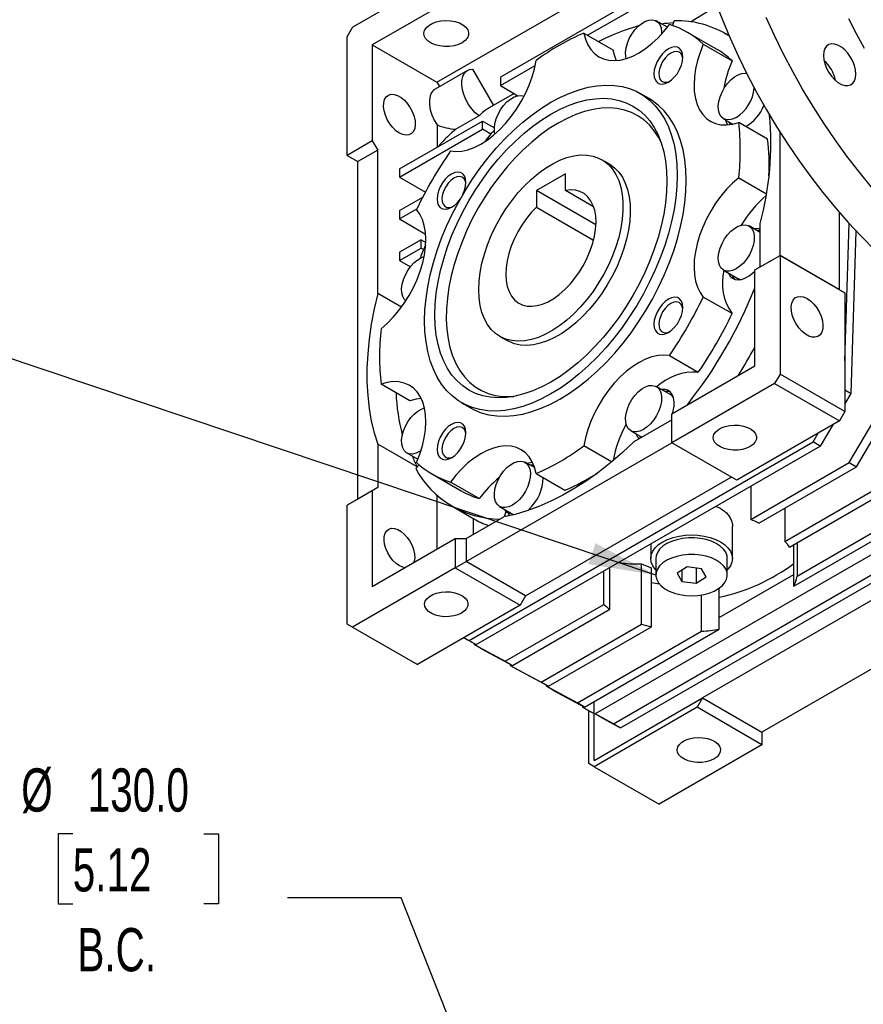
# Model space of a CAD drawing. Header units: millimetres. Extents: x 25 to 1092, y 25 to 838.
# Tile 4 of 8: x 838 to 1003, y 432 to 625. Entities that reach past the tile are written whole.
import ezdxf

# ---------------------------------------------------------------- set-up
doc = ezdxf.new("R2010")
doc.units = ezdxf.units.MM
doc.header["$LTSCALE"] = 4
doc.linetypes.add('SLD-Solid', pattern=[0])
doc.layers.add('DIMENSIONS', color=140, linetype='SLD-Solid', lineweight=25)
doc.layers.add('TEXT', color=140, linetype='SLD-Solid', lineweight=25)
doc.styles.add('SLDTEXTSTYLE0', font='TXT', dxfattribs={"width": 0.7})
doc.dimstyles.new('SLDDIMSTYLE0', dxfattribs={"dimtxt": 0.18, "dimasz": 13.208, "dimexe": 0, "dimexo": 0.0625, "dimgap": 0, "dimtad": 0, "dimtih": 1, "dimtoh": 1, "dimdec": 0, "dimrnd": 1e-09, "dimzin": 0, "dimdsep": 46, "dimtxsty": 'Standard', "dimsah": 1, "dimcen": 0.09, "dimadec": 0, "dimazin": 0, "dimtfac": 13.208, "dimtdec": 0, "dimtofl": 0, "dimtmove": 0, "dimatfit": 3, "dimfxl": 0, "dimfrac": 2, "dimtolj": 1, "dimtzin": 0, "dimarcsym": 0})
doc.dimstyles.new('SLDDIMSTYLE1', dxfattribs={"dimtxt": 8.632031, "dimasz": 13.208, "dimexe": 0, "dimexo": 0.0625, "dimgap": 2.158008, "dimtad": 0, "dimtih": 1, "dimtoh": 1, "dimrnd": 1e-09, "dimzin": 4, "dimdsep": 46, "dimtxsty": 'SLDTEXTSTYLE0', "dimsah": 1, "dimcen": 0, "dimadec": 0, "dimazin": 1, "dimtfac": 1, "dimtofl": 0, "dimtmove": 0, "dimatfit": 3, "dimfxl": 0, "dimfrac": 2, "dimtolj": 1, "dimtzin": 12, "dimarcsym": 0})

# ---------------------------------------------------------------- blocks, each defined once
blk = doc.blocks.new('_D_12')
at = {"layer": 'DIMENSIONS'}
for p, q in [((848.19, 465.2), (845.3, 465.2)), ((845.3, 465.2), (845.3, 451.48)), ((873.85, 465.2), (876.74, 465.2)), ((876.74, 465.2), (876.74, 451.48)), ((912.53, 452.66), (890.3, 452.66)), ((934.15, 398.01), (912.53, 452.66)), ((845.3, 451.48), (848.19, 451.48)), ((876.74, 451.48), (873.85, 451.48))]:
    blk.add_line(p, q, dxfattribs=at)
blk.add_solid([(934.15, 398.01), (931.18, 411.04), (927.4, 409.54)], dxfattribs=at)
at = {"layer": 'DIMENSIONS', "char_height": 8.467, "attachment_point": 1, "style": 'SLDTEXTSTYLE0'}
for s, insert in [('%%c', (838.09, 478.04)), ('130.0', (851.12, 478.04)), ('5.12', (848.19, 462.39)), ('B.C.', (849.1, 446.74))]:
    blk.add_mtext(s, dxfattribs=dict(at, insert=insert))

msp = doc.modelspace()

# ---------------------------------------------------------------- linework, layer by layer
for p, q in [((919.564, 612.528), (970.066, 641.683)), ((971.498, 636.314), (931.999, 613.511)), ((903.008, 623.312), (923.16, 634.945)), ((949.1, 621.75), (971.915, 634.921)), ((923.16, 629.23), (906.897, 619.841)), ((964.719, 623.304), (962.555, 624.553)), ((965.774, 623.634), (966.056, 624.584)), ((903.008, 623.312), (901.947, 621.475)), ((901.947, 598.203), (901.947, 621.475)), ((948.352, 622.182), (954.009, 618.917)), ((974.321, 619.047), (968.665, 622.313)), ((976.81, 621.652), (976.071, 622.078)), ((906.897, 619.841), (919.564, 612.528)), ((906.897, 619.841), (906.897, 601.061)), ((971.759, 620.016), (977.416, 616.751)), ((931.999, 611.878), (938.801, 615.805)), ((995.574, 616.665), (995.463, 616.601)), ((925.563, 614.864), (919.199, 611.19)), ((926.552, 615.121), (930.667, 607.995)), ((919.564, 612.528), (920.053, 611.682)), ((931.999, 613.511), (931.999, 611.878)), ((931.999, 611.878), (935.435, 609.895)), ((934.696, 610.321), (929.814, 607.503)), ((961.165, 609.322), (959.397, 610.343)), ((912.2, 595.549), (928.464, 604.938)), ((919.625, 604.167), (919.625, 599.836)), ((927.811, 605.937), (923.269, 603.315)), ((928.464, 603.305), (928.464, 604.938)), ((928.464, 604.938), (930.819, 603.578)), ((975.733, 605.395), (977.568, 604.336)), ((977.416, 604.424), (977.462, 604.315)), ((984.367, 601.386), (978.71, 604.651)), ((912.2, 593.916), (928.464, 603.305)), ((930.148, 602.333), (928.464, 603.305)), ((986.8, 578.598), (986.8, 602.764)), ((906.897, 601.061), (901.947, 598.203)), ((906.897, 601.061), (907.958, 599.223)), ((907.958, 599.223), (904.069, 596.978)), ((907.958, 571.121), (907.958, 599.223)), ((901.947, 598.203), (904.069, 596.978)), ((904.069, 530.839), (904.069, 596.978)), ((953.312, 596.535), (951.898, 597.352)), ((912.2, 595.549), (912.2, 593.916)), ((944.727, 594.565), (939.07, 591.299)), ((944.727, 591.334), (944.727, 594.565)), ((912.2, 593.916), (917.293, 590.976)), ((978.71, 593.83), (984.142, 590.694)), ((939.07, 591.299), (939.07, 588.068)), ((950.725, 584.572), (939.07, 591.299)), ((950.272, 588.133), (944.727, 591.334)), ((912.2, 587.384), (916.8, 590.039)), ((912.2, 585.751), (915.652, 587.743)), ((912.2, 587.384), (912.2, 585.751)), ((939.07, 588.068), (950.273, 581.601)), ((998.467, 571.863), (998.467, 586.987)), ((912.2, 585.751), (917.344, 582.782)), ((982.911, 576.353), (982.911, 584.859)), ((999.528, 557.938), (1000.329, 584.879)), ((982.911, 583.113), (980.733, 584.371)), ((982.911, 583.426), (982.415, 583.399)), ((1000.776, 551.513), (1001.722, 583.362)), ((916.443, 581.668), (912.2, 579.219)), ((916.443, 580.035), (916.443, 581.668)), ((916.443, 581.668), (917.38, 581.127)), ((912.2, 577.586), (916.443, 580.035)), ((912.2, 579.219), (912.2, 577.586)), ((916.443, 580.035), (916.978, 579.726)), ((912.2, 577.586), (914.349, 576.345)), ((981.85, 575.741), (986.8, 578.598)), ((982.911, 576.353), (986.8, 578.598)), ((986.8, 578.598), (986.8, 555.327)), ((986.8, 578.598), (999.528, 571.251)), ((998.467, 571.863), (986.8, 578.598)), ((986.8, 578.598), (986.8, 578.598)), ((975.733, 575.71), (978.562, 574.077)), ((981.85, 575.741), (982.911, 576.353)), ((981.85, 556.96), (981.85, 575.741)), ((998.467, 571.863), (999.528, 571.251)), ((912.607, 568.437), (907.958, 571.121)), ((977.416, 567.174), (971.759, 570.44)), ((999.528, 571.251), (999.528, 547.979)), ((931.9, 562.71), (933.314, 561.894)), ((965.133, 558.962), (970.79, 555.696)), ((965.587, 547.572), (981.85, 556.96)), ((986.8, 555.327), (985.739, 553.49)), ((999.528, 547.979), (986.8, 555.327)), ((914.28, 550.104), (908.623, 553.369)), ((965.384, 551.254), (962.555, 552.886)), ((985.739, 553.49), (965.587, 541.856)), ((985.739, 553.49), (998.467, 546.142)), ((999.528, 552.233), (1000.776, 551.513)), ((999.528, 549.402), (1000.776, 551.513)), ((924.4, 549.719), (926.168, 548.699)), ((1000.359, 537.968), (1006.432, 548.247)), ((958.221, 542.095), (965.587, 546.347)), ((965.587, 541.856), (965.587, 547.572)), ((999.528, 547.979), (998.467, 546.142)), ((1001.773, 537.151), (1007.847, 547.431)), ((998.467, 546.142), (978.315, 534.508)), ((997.154, 545.384), (994.702, 541.233)), ((957.556, 544.226), (959.734, 542.968)), ((959.238, 543.255), (959.463, 542.812)), ((993.288, 542.05), (994.276, 543.722)), ((915.676, 537.133), (907.958, 541.589)), ((907.958, 541.589), (907.958, 533.084)), ((925.282, 518.588), (965.587, 541.856)), ((925.866, 503.128), (993.288, 542.05)), ((927.28, 502.312), (994.702, 541.233)), ((953.785, 538.112), (948.352, 541.248)), ((978.315, 534.508), (965.587, 541.856)), ((994.702, 541.233), (993.288, 542.05)), ((913.671, 539.883), (915.835, 538.634)), ((915.395, 536.836), (916.075, 537.554)), ((938.682, 536.988), (936.849, 538.046)), ((938.648, 537.09), (938.531, 537.075)), ((981.052, 526.823), (1000.359, 537.968)), ((982.673, 526.126), (1001.773, 537.151)), ((1000.359, 537.968), (1001.773, 537.151)), ((918.669, 535.708), (924.325, 532.442)), ((936.949, 511.853), (977.254, 535.121)), ((938.981, 535.838), (944.638, 532.573)), ((907.958, 533.084), (904.069, 530.839)), ((907.958, 533.084), (906.897, 532.471)), ((927.857, 530.912), (922.2, 534.178)), ((981.052, 533.354), (981.052, 526.823)), ((987.772, 522.538), (1007.43, 533.886)), ((988.679, 521.428), (1008.844, 533.069)), ((906.897, 532.471), (901.947, 529.614)), ((904.069, 530.839), (901.947, 529.614)), ((906.897, 532.471), (906.897, 513.691)), ((919.625, 521.038), (919.625, 531.54)), ((1025.123, 531.732), (950.599, 488.71)), ((901.947, 506.342), (901.947, 529.614)), ((922.576, 529.411), (926.818, 526.962)), ((931.849, 529.386), (934.653, 527.767)), ((932.825, 528.823), (933.036, 528.402)), ((937.54, 528.624), (937.608, 528.854)), ((987.772, 529.069), (987.772, 522.538)), ((989.518, 513.749), (1015.915, 528.987)), ((990.144, 515.743), (1014.501, 529.804)), ((925.282, 523.079), (932.648, 527.332)), ((926.696, 523.896), (926.696, 527.032)), ((933.036, 528.402), (932.722, 527.345)), ((933.036, 528.402), (933.743, 527.993)), ((933.532, 528.414), (933.743, 527.993)), ((933.743, 527.993), (933.603, 527.522)), ((954.151, 486.8), (1021.572, 525.722)), ((977.476, 519.201), (977.476, 525.437)), ((906.897, 513.691), (923.16, 523.079)), ((923.16, 523.079), (923.16, 517.364)), ((923.16, 523.079), (925.282, 523.079)), ((925.282, 523.079), (925.282, 518.588)), ((955.565, 485.984), (1022.986, 524.905)), ((961.476, 522.053), (961.476, 519.201)), ((989.518, 513.749), (989.518, 521.913)), ((990.144, 522.274), (990.144, 515.743)), ((962.476, 519.201), (962.476, 515.935)), ((976.476, 515.935), (976.476, 519.201)), ((923.16, 517.364), (903.008, 505.73)), ((923.16, 517.364), (925.282, 518.588)), ((923.16, 517.364), (935.888, 510.016)), ((936.949, 511.853), (925.282, 518.588)), ((953.45, 509.255), (953.45, 517.419)), ((959.665, 506.312), (959.665, 518.142)), ((961.587, 505.788), (961.587, 517.355)), ((968.576, 517.519), (966.651, 516.277)), ((971.402, 517.177), (968.576, 517.519)), ((970.376, 517.301), (970.376, 514.352)), ((952.243, 510.191), (952.243, 516.722)), ((966.651, 516.277), (967.55, 514.694)), ((967.55, 516.857), (967.55, 514.694)), ((970.376, 514.352), (972.301, 515.593)), ((972.301, 515.593), (971.402, 517.177)), ((974.89, 507.632), (989.518, 516.077)), ((967.55, 514.694), (970.376, 514.352)), ((1011.902, 515.119), (971.597, 491.851)), ((974.89, 505.304), (974.89, 513.373)), ((936.949, 511.853), (935.888, 510.016)), ((971.436, 504.943), (971.436, 512.056)), ((935.888, 510.016), (915.736, 498.382)), ((932.937, 499.046), (952.243, 510.191)), ((934.352, 498.23), (953.45, 509.255)), ((1023.569, 508.383), (983.265, 485.116)), ((903.008, 505.73), (901.947, 506.342)), ((903.008, 505.73), (915.736, 498.382)), ((940.008, 494.964), (959.665, 506.312)), ((941.423, 494.148), (961.587, 505.788)), ((947.079, 490.882), (971.436, 504.943)), ((948.494, 490.066), (974.89, 505.304)), ((924.828, 503.631), (927.28, 502.312)), ((924.878, 503.66), (925.866, 503.128)), ((925.866, 503.128), (927.28, 502.312)), ((926.857, 502.54), (926.864, 502.313)), ((926.864, 502.313), (932.937, 499.046)), ((928.278, 501.497), (926.864, 502.313)), ((928.278, 501.497), (934.352, 498.23)), ((932.937, 499.046), (934.352, 498.23)), ((933.928, 498.458), (933.935, 498.231)), ((933.935, 498.231), (940.008, 494.964)), ((933.935, 498.231), (935.349, 497.415)), ((935.349, 497.415), (941.423, 494.148)), ((941.423, 494.148), (940.008, 494.964)), ((940.999, 494.376), (941.006, 494.149)), ((941.006, 494.149), (947.079, 490.882)), ((942.42, 493.333), (941.006, 494.149)), ((942.42, 493.333), (948.494, 490.066)), ((948.494, 490.066), (947.079, 490.882)), ((948.07, 490.294), (948.077, 490.067)), ((950.384, 479.605), (971.597, 491.851)), ((950.384, 479.605), (950.384, 491.157)), ((971.597, 491.851), (970.537, 490.014)), ((971.597, 491.851), (983.265, 485.116)), ((948.077, 490.067), (949.491, 489.251)), ((948.077, 490.067), (950.384, 488.826)), ((949.323, 478.993), (949.323, 489.347)), ((949.491, 489.251), (950.384, 488.77)), ((970.537, 490.014), (950.384, 478.38)), ((950.599, 488.71), (953.478, 487.106)), ((954.151, 486.8), (950.599, 488.71)), ((983.265, 482.666), (970.537, 490.014)), ((953.478, 487.106), (955.565, 485.984)), ((955.565, 485.984), (954.151, 486.8)), ((983.265, 485.116), (983.265, 482.666)), ((983.265, 482.666), (963.112, 471.032)), ((950.384, 478.38), (949.323, 478.993)), ((950.384, 478.38), (963.112, 471.032))]:
    msp.add_line(p, q)
at = {"flags": 128}
for points in [[(974.119, 628.379), (975.509, 624.77), (977.017, 621.176), (978.64, 617.605), (980.374, 614.067), (982.214, 610.568), (984.156, 607.119), (986.196, 603.727), (988.328, 600.402), (990.547, 597.15), (992.848, 593.98), (995.225, 590.9), (997.672, 587.918), (1000.184, 585.04), (1002.753, 582.273), (1005.374, 579.625)], [(972.977, 626.593), (969.799, 624.607), (969.334, 624.316)], [(924.504, 620.29), (923.762, 619.946), (922.91, 619.702), (921.987, 619.569), (921.036, 619.554), (920.101, 619.658), (919.227, 619.875), (918.454, 620.195), (917.819, 620.604), (917.351, 621.082), (917.072, 621.607), (916.994, 622.155), (917.123, 622.699), (917.451, 623.215), (917.963, 623.678), (918.636, 624.066), (919.438, 624.362), (920.331, 624.551), (921.274, 624.625), (922.222, 624.581), (923.131, 624.419), (923.96, 624.149), (924.668, 623.782), (925.223, 623.336), (925.599, 622.832), (925.778, 622.292), (925.752, 621.743), (925.523, 621.21), (925.1, 620.718), (924.504, 620.29)], [(948.352, 622.182), (948.675, 620.963), (949.134, 619.876), (949.725, 618.934), (950.439, 618.15), (951.268, 617.534), (952.2, 617.095), (953.222, 616.837), (954.322, 616.766), (955.485, 616.881), (956.695, 617.181), (957.937, 617.662), (959.194, 618.318), (960.45, 619.14), (961.688, 620.118), (962.891, 621.237), (964.045, 622.485), (965.133, 623.843)], [(956.648, 617.166), (956.561, 617.587), (956.525, 618.391), (956.633, 619.27), (956.881, 620.188), (957.26, 621.108), (957.753, 621.991), (958.34, 622.802), (958.997, 623.507), (959.698, 624.078), (960.413, 624.491), (961.114, 624.729), (961.771, 624.783), (962.358, 624.65), (962.851, 624.336), (963.23, 623.853), (963.478, 623.222), (963.587, 622.468), (963.582, 621.962)], [(1004.743, 592), (1002.296, 594.982), (999.919, 598.062), (997.619, 601.232), (995.399, 604.484), (993.267, 607.809), (991.228, 611.201), (989.285, 614.65), (987.445, 618.149), (985.711, 621.688), (984.088, 625.258)], [(1000.229, 625.025), (1001.707, 622.096), (1003.289, 619.213)], [(971.759, 620.016), (971.127, 618.395), (970.623, 616.772), (970.256, 615.17), (970.028, 613.609), (969.944, 612.11), (970.004, 610.694), (970.209, 609.377), (970.554, 608.179), (971.035, 607.114), (971.647, 606.197), (972.381, 605.44), (973.227, 604.853), (974.174, 604.443), (975.211, 604.216), (976.322, 604.176), (977.493, 604.321), (978.71, 604.651)], [(1001.676, 614.132), (1001.607, 614.936), (1001.401, 615.785), (1001.069, 616.643), (1000.623, 617.47), (1000.085, 618.233), (999.478, 618.896), (998.827, 619.431), (998.162, 619.815), (997.511, 620.031), (996.903, 620.07), (996.365, 619.929), (995.92, 619.615), (995.587, 619.142), (995.382, 618.53), (995.312, 617.806), (995.382, 617.002), (995.587, 616.152), (995.92, 615.295), (996.365, 614.467), (996.903, 613.705), (997.511, 613.042), (998.162, 612.507), (998.827, 612.123), (999.478, 611.907), (1000.085, 611.868), (1000.623, 612.009), (1001.069, 612.323), (1001.401, 612.796), (1001.607, 613.408), (1001.676, 614.132)], [(954.009, 618.917), (954.331, 617.698), (954.704, 616.784)], [(964.917, 619.083), (964.287, 618.637), (963.689, 618.051), (963.153, 617.352), (962.705, 616.576), (962.368, 615.762), (962.159, 614.951), (962.088, 614.184), (962.159, 613.498), (962.368, 612.928), (962.705, 612.503), (963.153, 612.245), (963.689, 612.165), (964.287, 612.269), (964.917, 612.55), (965.546, 612.996), (966.144, 613.582), (966.68, 614.281), (967.128, 615.057), (967.465, 615.87), (967.674, 616.682), (967.745, 617.449), (967.674, 618.135), (967.465, 618.705), (967.128, 619.129), (966.68, 619.388), (966.144, 619.468), (965.546, 619.364), (964.917, 619.083)], [(965.395, 618.254), (964.811, 617.831), (964.263, 617.265), (963.786, 616.59), (963.411, 615.849), (963.16, 615.089), (963.05, 614.357), (963.087, 613.699), (963.269, 613.157), (963.584, 612.765), (964.014, 612.547), (964.53, 612.518), (965.1, 612.678), (965.167, 612.708)], [(967.734, 617.154), (967.63, 617.669), (967.379, 618.14), (967.004, 618.447), (966.527, 618.572), (965.979, 618.506), (965.395, 618.254)], [(922.2, 599.059), (923.289, 598.957), (924.442, 599.041), (925.646, 599.311), (926.883, 599.763), (928.139, 600.391), (929.396, 601.186), (930.638, 602.139), (931.848, 603.236), (933.011, 604.464), (934.111, 605.805), (935.134, 607.243), (936.065, 608.758), (936.894, 610.33), (937.608, 611.939), (938.199, 613.563), (938.659, 615.181), (938.981, 616.772)], [(927.811, 605.937), (927.071, 606.562), (926.378, 607.321), (925.76, 608.187), (925.238, 609.125), (924.834, 610.101), (924.563, 611.076), (924.434, 612.015), (924.453, 612.88), (924.62, 613.64), (924.927, 614.264), (925.363, 614.73), (925.912, 615.019), (926.552, 615.121)], [(978.233, 605.643), (977.521, 605.316), (976.839, 605.169), (976.213, 605.209), (975.67, 605.434), (975.233, 605.834), (974.918, 606.394), (974.738, 607.09), (974.702, 607.894), (974.81, 608.773), (975.059, 609.691), (975.437, 610.611), (975.93, 611.494), (976.517, 612.305), (977.175, 613.01), (977.875, 613.581), (978.591, 613.994), (979.291, 614.232), (979.949, 614.286), (980.289, 614.234)], [(941.899, 608.61), (943.748, 609.598), (945.587, 610.42), (947.406, 611.072), (949.194, 611.551), (950.941, 611.854), (952.637, 611.979), (954.273, 611.925), (955.84, 611.692), (957.329, 611.283), (958.732, 610.698), (960.041, 609.943), (961.248, 609.02), (962.347, 607.935), (963.332, 606.693), (964.197, 605.303), (964.937, 603.771), (965.548, 602.107), (966.027, 600.319), (966.371, 598.418), (966.578, 596.414), (966.648, 594.318), (966.578, 592.142), (966.371, 589.899), (966.027, 587.6), (965.548, 585.26), (964.937, 582.889), (964.197, 580.503), (963.332, 578.114), (962.347, 575.736), (961.248, 573.382), (960.041, 571.065), (958.732, 568.799), (957.329, 566.595), (955.84, 564.466), (954.273, 562.424), (952.637, 560.481), (950.941, 558.647), (949.194, 556.933), (947.406, 555.348), (945.587, 553.901), (943.748, 552.6), (941.899, 551.452), (940.049, 550.464), (938.21, 549.642), (936.392, 548.989), (934.604, 548.51), (932.857, 548.208), (931.161, 548.083), (929.524, 548.137), (927.957, 548.37), (926.468, 548.779), (925.065, 549.363), (923.757, 550.119), (922.549, 551.042), (921.45, 552.127), (920.466, 553.368), (919.601, 554.759), (918.861, 556.29), (918.25, 557.955), (917.771, 559.743), (917.427, 561.644), (917.219, 563.648), (917.15, 565.744), (917.219, 567.919), (917.427, 570.163), (917.771, 572.461), (918.25, 574.802), (918.861, 577.172), (919.601, 579.559), (920.466, 581.947), (921.45, 584.325), (922.549, 586.679), (923.757, 588.996), (925.065, 591.263), (926.468, 593.467), (927.957, 595.596), (929.524, 597.637), (931.161, 599.581), (932.857, 601.415), (934.604, 603.129), (936.392, 604.714), (938.21, 606.161), (940.049, 607.462), (941.899, 608.61)], [(912.2, 602.572), (911.532, 603.042), (910.894, 603.658), (910.317, 604.391), (909.829, 605.207), (909.451, 606.068), (909.202, 606.934), (909.094, 607.763), (909.13, 608.518), (909.31, 609.163), (909.625, 609.667), (910.061, 610.008), (910.596, 610.169), (911.207, 610.143), (911.864, 609.93), (912.537, 609.542), (913.194, 608.996), (913.804, 608.317), (914.34, 607.538), (914.776, 606.694), (915.091, 605.826), (915.271, 604.973), (915.307, 604.176), (915.198, 603.473), (914.949, 602.895), (914.572, 602.47), (914.083, 602.217), (913.507, 602.15), (912.869, 602.27), (912.2, 602.572)], [(919.199, 611.19), (918.961, 611.026), (918.52, 610.526), (918.221, 609.856), (918.074, 609.046), (918.087, 608.128), (918.259, 607.14), (918.582, 606.123), (919.044, 605.118), (919.625, 604.167)], [(930.926, 602.384), (930.854, 602.747), (930.818, 603.551), (930.926, 604.43), (931.174, 605.348), (931.553, 606.268), (932.046, 607.151), (932.633, 607.962), (933.29, 608.667), (933.991, 609.238), (934.706, 609.651), (935.407, 609.889), (936.065, 609.943), (936.637, 609.816)], [(935.216, 610.021), (935.102, 609.888), (935.008, 609.774)], [(941.899, 606.287), (943.683, 607.236), (945.456, 608.017), (947.207, 608.625), (948.925, 609.058), (950.6, 609.311), (952.221, 609.384), (953.779, 609.276), (955.263, 608.987), (956.665, 608.521), (957.976, 607.878), (959.188, 607.064), (960.293, 606.083), (961.285, 604.941), (962.158, 603.646), (962.905, 602.205), (963.523, 600.628), (964.008, 598.923), (964.356, 597.102), (964.566, 595.176), (964.636, 593.157), (964.566, 591.056), (964.356, 588.888), (964.008, 586.665), (963.523, 584.401), (962.905, 582.11), (962.158, 579.806), (961.285, 577.504), (960.293, 575.217), (959.188, 572.96), (957.976, 570.747), (956.665, 568.59), (955.263, 566.505), (953.779, 564.502), (952.221, 562.596), (950.6, 560.797), (948.925, 559.116), (947.207, 557.565), (945.456, 556.152), (943.683, 554.886), (941.899, 553.775), (940.115, 552.826), (938.342, 552.045), (936.591, 551.436), (934.873, 551.004), (933.198, 550.751), (931.576, 550.678), (930.019, 550.786), (928.534, 551.074), (927.132, 551.541), (925.821, 552.184), (924.609, 552.998), (923.504, 553.979), (922.512, 555.121), (921.64, 556.416), (920.893, 557.857), (920.275, 559.434), (919.79, 561.138), (919.442, 562.959), (919.232, 564.886), (919.162, 566.905), (919.232, 569.006), (919.442, 571.174), (919.79, 573.397), (920.275, 575.661), (920.893, 577.952), (921.64, 580.256), (922.512, 582.558), (923.504, 584.845), (924.609, 587.102), (925.821, 589.315), (927.132, 591.471), (928.534, 593.557), (930.019, 595.559), (931.576, 597.466), (933.198, 599.265), (934.873, 600.946), (936.591, 602.497), (938.342, 603.91), (940.115, 605.176), (941.899, 606.287)], [(926.168, 548.699), (926.833, 548.343), (928.236, 547.759), (929.725, 547.349), (931.292, 547.117), (932.929, 547.063), (934.625, 547.187), (936.372, 547.49), (938.159, 547.969), (939.978, 548.621), (941.817, 549.444), (943.667, 550.431), (945.516, 551.579), (947.355, 552.88), (949.174, 554.327), (950.961, 555.912), (952.708, 557.627), (954.405, 559.461), (956.041, 561.404), (957.608, 563.446), (959.097, 565.574), (960.5, 567.778), (961.809, 570.045), (963.016, 572.362), (964.115, 574.716), (965.1, 577.094), (965.964, 579.483), (966.705, 581.869), (967.316, 584.239), (967.795, 586.58), (968.139, 588.878), (968.346, 591.122), (968.415, 593.298), (968.346, 595.393), (968.139, 597.397), (967.795, 599.299), (967.316, 601.087), (966.705, 602.751), (965.964, 604.283), (965.1, 605.673), (964.115, 606.914), (963.016, 607.999), (961.809, 608.922), (961.165, 609.322)], [(963.451, 600.838), (962.981, 601.745), (962.15, 603.034), (961.199, 604.173), (960.136, 605.154), (958.966, 605.971), (957.698, 606.619), (956.338, 607.093), (954.896, 607.391), (953.381, 607.511), (951.802, 607.453), (950.17, 607.215), (948.494, 606.801), (946.785, 606.212), (945.055, 605.453), (943.313, 604.527)], [(943.313, 604.527), (941.571, 603.442), (939.841, 602.203), (938.132, 600.819), (936.456, 599.299), (934.824, 597.651), (933.245, 595.887), (931.73, 594.018), (930.288, 592.055), (928.928, 590.011), (927.66, 587.898), (926.49, 585.731), (925.427, 583.522), (924.476, 581.286), (923.645, 579.037), (922.938, 576.789), (922.36, 574.557), (921.915, 572.354), (921.605, 570.194), (921.432, 568.092), (921.397, 566.059), (921.501, 564.11), (921.743, 562.257), (922.121, 560.51), (922.633, 558.882), (923.276, 557.382), (924.046, 556.021), (924.937, 554.806), (925.945, 553.745), (927.062, 552.846), (928.282, 552.113), (929.597, 551.551), (930.999, 551.165), (932.479, 550.955), (934.027, 550.925), (934.658, 550.962)], [(976.121, 605.172), (976.211, 604.913), (976.517, 604.187)], [(976.709, 604.832), (976.761, 604.708), (977.036, 604.243)], [(929.092, 600.978), (930.408, 602.657), (930.817, 603.162)], [(927.757, 571.867), (927.827, 573.533), (928.037, 575.265), (928.385, 577.043), (928.867, 578.851), (929.479, 580.671), (930.214, 582.485), (931.065, 584.274), (932.024, 586.021), (933.081, 587.709), (934.226, 589.32), (935.447, 590.839), (936.732, 592.25), (938.069, 593.54), (939.443, 594.696), (940.842, 595.706), (942.251, 596.56), (943.657, 597.25), (945.046, 597.769), (946.403, 598.111), (947.715, 598.274), (948.97, 598.256), (950.154, 598.056), (951.256, 597.677), (952.266, 597.123), (953.172, 596.399), (953.966, 595.513), (954.64, 594.472), (955.188, 593.288), (955.604, 591.972), (955.883, 590.538), (956.023, 588.999), (956.023, 587.371), (955.883, 585.67), (955.604, 583.913), (955.188, 582.117), (954.64, 580.301), (953.966, 578.482), (953.172, 576.678), (952.266, 574.908), (951.256, 573.188), (950.154, 571.537), (948.97, 569.97), (947.715, 568.503), (946.403, 567.151), (945.046, 565.926), (943.657, 564.842), (942.251, 563.909), (940.842, 563.136), (939.443, 562.53), (938.069, 562.099), (936.732, 561.846), (935.447, 561.774), (934.226, 561.883), (933.081, 562.173), (932.024, 562.64), (931.065, 563.28), (930.214, 564.086), (929.479, 565.051), (928.867, 566.164), (928.385, 567.416), (928.037, 568.793), (927.827, 570.281), (927.757, 571.867)], [(953.312, 596.535), (953.437, 596.462), (954.37, 595.78), (955.193, 594.933), (955.898, 593.93), (956.478, 592.781), (956.927, 591.496), (957.24, 590.09), (957.416, 588.576), (957.451, 586.969), (957.345, 585.285), (957.101, 583.54), (956.719, 581.752), (956.204, 579.939), (955.56, 578.119), (954.796, 576.31), (953.917, 574.53), (952.932, 572.796), (951.852, 571.126), (950.687, 569.537), (949.449, 568.043), (948.15, 566.661), (946.803, 565.403), (945.421, 564.283), (944.018, 563.311), (942.608, 562.497), (941.205, 561.849), (939.823, 561.374), (938.476, 561.076), (937.177, 560.959), (935.939, 561.023), (934.774, 561.267), (933.694, 561.69), (933.314, 561.894)], [(922.417, 594.548), (921.787, 594.103), (921.189, 593.516), (920.653, 592.817), (920.205, 592.042), (919.868, 591.228), (919.659, 590.417), (919.588, 589.649), (919.659, 588.963), (919.868, 588.393), (920.205, 587.969), (920.653, 587.71), (921.189, 587.631), (921.787, 587.734), (922.417, 588.016), (923.046, 588.461), (923.644, 589.047), (924.15, 589.701)], [(924.652, 590.571), (924.965, 591.336), (925.174, 592.147), (925.245, 592.915), (925.174, 593.6), (924.965, 594.17), (924.628, 594.595), (924.18, 594.853), (923.644, 594.933), (923.046, 594.829), (922.417, 594.548)], [(922.895, 593.719), (922.311, 593.297), (921.763, 592.73), (921.286, 592.055), (920.911, 591.314), (920.66, 590.554), (920.55, 589.822), (920.587, 589.164), (920.769, 588.623), (921.084, 588.23), (921.514, 588.013), (922.03, 587.983), (922.6, 588.143), (922.667, 588.173)], [(925.234, 592.619), (925.13, 593.134), (924.879, 593.605), (924.504, 593.913), (924.027, 594.037), (923.479, 593.971), (922.895, 593.719)], [(978.71, 593.83), (977.493, 592.755), (976.322, 591.548), (975.211, 590.224), (974.174, 588.801), (973.227, 587.297), (972.381, 585.733), (971.647, 584.129), (971.035, 582.506), (970.554, 580.885), (970.209, 579.288), (970.004, 577.736), (969.944, 576.249), (970.028, 574.848), (970.256, 573.55), (970.623, 572.372), (971.127, 571.331), (971.759, 570.44)], [(939.07, 588.068), (938.047, 586.994), (937.084, 585.811), (936.197, 584.538), (935.398, 583.194), (934.702, 581.801), (934.117, 580.38), (933.655, 578.953), (933.322, 577.544), (933.122, 576.173), (933.06, 574.863), (933.136, 573.633), (933.35, 572.504), (933.697, 571.492), (934.172, 570.614), (934.768, 569.883), (935.476, 569.311), (936.284, 568.907), (937.18, 568.676), (938.15, 568.623), (939.178, 568.749), (940.249, 569.051), (941.346, 569.525), (942.452, 570.163), (943.548, 570.956), (944.619, 571.89), (945.648, 572.952), (946.618, 574.125), (947.514, 575.389), (948.322, 576.727), (949.029, 578.116), (949.626, 579.535), (950.101, 580.962), (950.448, 582.375), (950.661, 583.75), (950.737, 585.068), (950.675, 586.306), (950.476, 587.447), (950.143, 588.472), (949.68, 589.364), (949.096, 590.111), (948.399, 590.699), (947.601, 591.121), (946.713, 591.37), (945.75, 591.441), (944.727, 591.334)], [(908.623, 564.191), (909.84, 565.266), (911.011, 566.473), (912.123, 567.797), (913.159, 569.22), (914.106, 570.723), (914.952, 572.288), (915.686, 573.892), (916.298, 575.515), (916.78, 577.136), (917.125, 578.733), (917.329, 580.285), (917.389, 581.771), (917.305, 583.173), (917.078, 584.471), (916.71, 585.648), (916.206, 586.69), (915.574, 587.581)], [(978.233, 575.958), (977.521, 575.63), (976.839, 575.484), (976.213, 575.524), (975.67, 575.748), (975.233, 576.149), (974.918, 576.709), (974.738, 577.405), (974.702, 578.209), (974.81, 579.088), (975.059, 580.006), (975.437, 580.926), (975.93, 581.809), (976.517, 582.62), (977.175, 583.325), (977.875, 583.896), (978.591, 584.309), (979.291, 584.547), (979.949, 584.601), (980.536, 584.468), (981.029, 584.153), (981.407, 583.671), (981.656, 583.04), (981.764, 582.286), (981.728, 581.44), (981.548, 580.536), (981.233, 579.613), (980.796, 578.707), (980.253, 577.855), (979.627, 577.094), (978.945, 576.452), (978.233, 575.958)], [(916.329, 578.068), (916.562, 578.675), (917.357, 580.652)], [(913.476, 569.7), (913.171, 570.007), (912.856, 570.566), (912.676, 571.263), (912.64, 572.067), (912.749, 572.946), (912.997, 573.864), (913.375, 574.783), (913.868, 575.667), (914.455, 576.477), (915.113, 577.183), (915.814, 577.754), (916.529, 578.167), (917.056, 578.362)], [(976.709, 575.147), (976.717, 575.127), (977.039, 574.554), (977.479, 574.132), (978.022, 573.876), (978.646, 573.795), (979.332, 573.893), (980.053, 574.165), (980.786, 574.602), (981.503, 575.188), (981.85, 575.534)], [(978.562, 574.077), (979.042, 573.891), (979.203, 573.862)], [(907.958, 571.121), (907.261, 568.106), (906.7, 565.127), (906.278, 562.194), (905.995, 559.317), (905.854, 556.507), (905.854, 553.774), (905.995, 551.127), (906.278, 548.577), (906.7, 546.131), (907.261, 543.799), (907.958, 541.589)], [(964.917, 570.005), (964.287, 569.56), (963.689, 568.973), (963.153, 568.275), (962.705, 567.499), (962.368, 566.685), (962.159, 565.874), (962.088, 565.106), (962.159, 564.42), (962.368, 563.851), (962.705, 563.426), (963.153, 563.167), (963.689, 563.088), (964.287, 563.191), (964.917, 563.473), (965.546, 563.918), (966.144, 564.505), (966.68, 565.203), (967.128, 565.979), (967.465, 566.793), (967.674, 567.604), (967.745, 568.372), (967.674, 569.058), (967.465, 569.627), (967.128, 570.052), (966.68, 570.311), (966.144, 570.39), (965.546, 570.287), (964.917, 570.005)], [(967.734, 568.076), (967.63, 568.592), (967.379, 569.062), (967.004, 569.37), (966.527, 569.495), (965.979, 569.429), (965.395, 569.177)], [(992.103, 570.147), (992.772, 569.677), (993.41, 569.061), (993.986, 568.328), (994.475, 567.512), (994.852, 566.651), (995.101, 565.785), (995.21, 564.956), (995.174, 564.201), (994.994, 563.556), (994.679, 563.052), (994.243, 562.711), (993.707, 562.55), (993.097, 562.577), (992.44, 562.789), (991.767, 563.177), (991.11, 563.724), (990.499, 564.402), (989.964, 565.182), (989.528, 566.025), (989.213, 566.893), (989.033, 567.746), (988.997, 568.543), (989.106, 569.247), (989.355, 569.824), (989.732, 570.25), (990.221, 570.502), (990.797, 570.57), (991.435, 570.45), (992.103, 570.147)], [(965.395, 569.177), (964.811, 568.754), (964.263, 568.187), (963.786, 567.512), (963.411, 566.772), (963.16, 566.011), (963.05, 565.279), (963.087, 564.622), (963.269, 564.08), (963.584, 563.688), (964.014, 563.47), (964.53, 563.44), (965.1, 563.6), (965.167, 563.63)], [(965.133, 558.962), (964.045, 559.064), (962.891, 558.98), (961.688, 558.71), (960.45, 558.258), (959.194, 557.63), (957.937, 556.835), (956.695, 555.882), (955.485, 554.785), (954.322, 553.557), (953.222, 552.216), (952.2, 550.778), (951.268, 549.263), (950.439, 547.691), (949.725, 546.082), (949.134, 544.458), (948.675, 542.839), (948.352, 541.248)], [(915.574, 538.004), (916.206, 539.626), (916.71, 541.249), (917.078, 542.851), (917.305, 544.412), (917.389, 545.91), (917.329, 547.327), (917.125, 548.643), (916.78, 549.842), (916.298, 550.906), (915.686, 551.823), (914.952, 552.58), (914.106, 553.168), (913.159, 553.577), (912.123, 553.804), (911.011, 553.845), (909.84, 553.7), (908.623, 553.369)], [(960.056, 544.473), (959.344, 544.146), (958.661, 543.999), (958.036, 544.039), (957.493, 544.264), (957.055, 544.664), (956.74, 545.224), (956.561, 545.92), (956.525, 546.725), (956.633, 547.604), (956.881, 548.522), (957.26, 549.441), (957.753, 550.324), (958.34, 551.135), (958.997, 551.841), (959.698, 552.411), (960.413, 552.824), (961.114, 553.063), (961.771, 553.116), (962.358, 552.983), (962.851, 552.669), (963.23, 552.187), (963.478, 551.555), (963.587, 550.801), (963.55, 549.955), (963.371, 549.052), (963.056, 548.129), (962.618, 547.223), (962.075, 546.371), (961.45, 545.609), (960.767, 544.968), (960.056, 544.473)], [(965.766, 547.675), (965.893, 548.151), (966.042, 549.065), (966.054, 549.918), (965.929, 550.679), (965.671, 551.321), (965.289, 551.822), (964.796, 552.163), (964.211, 552.334), (963.553, 552.326), (963.531, 552.323)], [(916.473, 550.568), (915.497, 550.434), (914.28, 550.104)], [(965.891, 550.806), (965.68, 551.036), (965.384, 551.254)], [(916.428, 540.289), (916.171, 540.13), (915.46, 539.803), (914.777, 539.656), (914.152, 539.696), (913.609, 539.921), (913.171, 540.321), (912.856, 540.881), (912.676, 541.577), (912.64, 542.381), (912.749, 543.26), (912.997, 544.179), (913.375, 545.098), (913.868, 545.981), (914.455, 546.792), (915.113, 547.497), (915.814, 548.068), (916.529, 548.481), (917.114, 548.692)], [(922.417, 545.47), (921.787, 545.025), (921.189, 544.439), (920.653, 543.74), (920.205, 542.964), (919.868, 542.15), (919.659, 541.339), (919.588, 540.571), (919.659, 539.886), (919.868, 539.316), (920.205, 538.891), (920.653, 538.633), (921.189, 538.553), (921.787, 538.657), (922.417, 538.938), (923.046, 539.383), (923.644, 539.97), (924.18, 540.669), (924.628, 541.444), (924.965, 542.258), (925.174, 543.069), (925.245, 543.837), (925.174, 544.523), (924.965, 545.093), (924.628, 545.517), (924.18, 545.776), (923.644, 545.855), (923.046, 545.752), (922.417, 545.47)], [(922.895, 544.642), (922.311, 544.219), (921.763, 543.653), (921.286, 542.978), (920.911, 542.237), (920.66, 541.476), (920.55, 540.745), (920.587, 540.087), (920.769, 539.545), (921.084, 539.153), (921.514, 538.935), (922.03, 538.906), (922.6, 539.066), (922.667, 539.096)], [(925.234, 543.542), (925.13, 544.057), (924.879, 544.528), (924.504, 544.835), (924.027, 544.96), (923.479, 544.894), (922.895, 544.642)], [(980.966, 541.141), (980.25, 540.809), (979.427, 540.573), (978.535, 540.445), (977.616, 540.431), (976.714, 540.531), (975.87, 540.741), (975.123, 541.05), (974.509, 541.445), (974.057, 541.907), (973.787, 542.414), (973.713, 542.943), (973.837, 543.468), (974.154, 543.966), (974.649, 544.413), (975.299, 544.789), (976.073, 545.074), (976.936, 545.257), (977.846, 545.329), (978.762, 545.286), (979.641, 545.13), (980.441, 544.869), (981.125, 544.515), (981.661, 544.084), (982.024, 543.597), (982.197, 543.075), (982.172, 542.545), (981.951, 542.03), (981.542, 541.555), (980.966, 541.141)], [(938.981, 535.838), (938.659, 537.057), (938.199, 538.145), (937.608, 539.087), (936.894, 539.871), (936.065, 540.487), (935.134, 540.926), (934.111, 541.183), (933.011, 541.255), (931.848, 541.14), (930.638, 540.84), (929.396, 540.358), (928.139, 539.702), (926.883, 538.88), (925.646, 537.903), (924.442, 536.783), (923.289, 535.536), (922.2, 534.178)], [(958.221, 542.095), (955.959, 539.984), (953.66, 538.009), (951.331, 536.177), (948.981, 534.494), (946.618, 532.967), (944.251, 531.601), (941.888, 530.4), (939.538, 529.37), (937.209, 528.513), (934.91, 527.833), (932.648, 527.332)], [(934.349, 529.633), (933.637, 529.306), (932.954, 529.159), (932.329, 529.199), (931.786, 529.424), (931.348, 529.824), (931.033, 530.384), (930.854, 531.08), (930.818, 531.884), (930.926, 532.763), (931.174, 533.682), (931.553, 534.601), (932.046, 535.484), (932.633, 536.295), (933.29, 537), (933.991, 537.571), (934.706, 537.984), (935.407, 538.222), (936.065, 538.276), (936.652, 538.143), (937.145, 537.829), (937.523, 537.346), (937.771, 536.715), (937.88, 535.961), (937.843, 535.115), (937.664, 534.212), (937.349, 533.288), (936.911, 532.382), (936.368, 531.531), (935.743, 530.769), (935.06, 530.128), (934.349, 529.633)], [(938.286, 537.971), (937.505, 537.874), (937.236, 537.822)], [(938.497, 537.494), (937.958, 537.5), (937.824, 537.483)], [(912.2, 517.774), (911.554, 518.228), (910.938, 518.823), (910.382, 519.531), (909.91, 520.32), (909.545, 521.151), (909.305, 521.987), (909.2, 522.789), (909.235, 523.518), (909.409, 524.14), (909.713, 524.628), (910.134, 524.957), (910.651, 525.112), (911.241, 525.087), (911.875, 524.882), (912.525, 524.507), (913.16, 523.979), (913.75, 523.323), (914.267, 522.571), (914.688, 521.756), (914.992, 520.917), (915.166, 520.094), (915.201, 519.324), (915.096, 518.644), (915.001, 518.369)], [(976.476, 519.201), (976.414, 519.737), (976.158, 520.406), (975.709, 521.041), (975.081, 521.622), (974.291, 522.134), (973.363, 522.562), (972.324, 522.893), (971.202, 523.117), (970.031, 523.229), (968.843, 523.226), (967.674, 523.106), (966.557, 522.874), (965.524, 522.537), (964.604, 522.103), (963.825, 521.586), (963.208, 521), (962.771, 520.363), (962.528, 519.692), (962.476, 519.201)], [(963.819, 522.467), (964.774, 522.937), (965.844, 523.316), (967.004, 523.593), (968.225, 523.763), (969.476, 523.819), (970.727, 523.763), (971.948, 523.593), (973.108, 523.316), (974.178, 522.937), (975.133, 522.467), (975.948, 521.916), (976.604, 521.298), (977.084, 520.628), (977.377, 519.924), (977.476, 519.201), (977.377, 518.479), (977.084, 517.774), (976.604, 517.105), (976.476, 516.965)], [(962.476, 516.965), (962.348, 517.105), (961.868, 517.774), (961.574, 518.479), (961.476, 519.201), (961.574, 519.924), (961.868, 520.628), (962.348, 521.298), (963.004, 521.916), (963.819, 522.467)], [(976.327, 515.106), (976.471, 515.786), (976.414, 516.471), (976.158, 517.14), (975.709, 517.774), (975.081, 518.356), (974.291, 518.868), (973.363, 519.296), (972.324, 519.627), (971.202, 519.851), (970.031, 519.963), (968.843, 519.96), (967.674, 519.84), (966.557, 519.608), (965.524, 519.27), (964.604, 518.837), (963.825, 518.32), (963.208, 517.734), (962.771, 517.097), (962.528, 516.426), (962.484, 515.741), (962.641, 515.062), (962.995, 514.407), (963.536, 513.797), (964.247, 513.248), (965.109, 512.777), (966.096, 512.396), (967.181, 512.117), (968.332, 511.948), (969.515, 511.894), (970.697, 511.956), (971.845, 512.132), (972.924, 512.418), (973.904, 512.805), (974.756, 513.282), (975.457, 513.836), (975.986, 514.449), (976.327, 515.106)], [(913.29, 517.381), (912.846, 517.482), (912.2, 517.774)], [(961.587, 514.474), (963.155, 514.198), (963.156, 514.198)], [(924.398, 508.485), (923.682, 508.153), (922.858, 507.917), (921.966, 507.789), (921.048, 507.775), (920.145, 507.875), (919.301, 508.084), (918.555, 508.394), (917.941, 508.789), (917.489, 509.251), (917.219, 509.758), (917.144, 510.286), (917.268, 510.812), (917.585, 511.31), (918.08, 511.757), (918.73, 512.132), (919.504, 512.418), (920.367, 512.601), (921.278, 512.673), (922.194, 512.63), (923.072, 512.474), (923.872, 512.213), (924.556, 511.858), (925.092, 511.428), (925.456, 510.94), (925.629, 510.419), (925.604, 509.889), (925.382, 509.374), (924.974, 508.899), (924.398, 508.485)], [(973.895, 479.911), (973.179, 479.578), (972.356, 479.343), (971.464, 479.215), (970.545, 479.2), (969.643, 479.3), (968.799, 479.51), (968.052, 479.82), (967.438, 480.214), (966.986, 480.676), (966.716, 481.183), (966.642, 481.712), (966.766, 482.238), (967.083, 482.736), (967.578, 483.183), (968.228, 483.558), (969.002, 483.844), (969.865, 484.027), (970.775, 484.098), (971.691, 484.055), (972.57, 483.9), (973.37, 483.638), (974.054, 483.284), (974.59, 482.853), (974.953, 482.366), (975.126, 481.845), (975.101, 481.315), (974.88, 480.8), (974.471, 480.324), (973.895, 479.911)]]:
    msp.add_lwpolyline(points, dxfattribs=at)
for centre, radius, start, end in [((969.732, 585.23), 39.806, 105.52103, 117.62972), ((967.045, 598.328), 25.85, 92.4758, 97.65218), ((960.245, 607.729), 16.839, 46.86181, 73.12744), ((966.539, 605.303), 19.287, 57.77133, 91.43565), ((967.024, 579.017), 47.031, 113.39134, 126.60328), ((965.867, 604.42), 16.895, 46.87402, 59.97157), ((998.089, 607.691), 22.571, 156.33398, 170.80665), ((990.544, 611.379), 7.295, 11.91449, 48.08014), ((974.039, 612.164), 7.753, 302.74671, 354.46816), ((976.016, 610.965), 8.182, 299.76252, 338.80188), ((934.431, 599.531), 9.212, 120.07855, 135.94479), ((924.608, 600.618), 60.395, 344.8745, 5.21027), ((931.98, 599.241), 47.042, 353.3951, 6.6049), ((940.339, 596.119), 44.342, 357.50856, 6.82103), ((993.405, 550.297), 86.301, 145.59624, 154.40376), ((999.956, 571.943), 24.29, 130.81922, 148.8176), ((982.086, 581.699), 2.142, 67.35478, 100.15653), ((985.901, 573.181), 10.396, 166.16048, 215.29703), ((979.601, 575.577), 2.341, 200.9854, 226.19008), ((896.809, 606.061), 91.529, 321.70008, 338.29854), ((893.928, 607.724), 86.301, 325.59624, 334.40376), ((899.585, 604.458), 86.301, 325.59624, 334.40376), ((955.353, 558.78), 47.042, 173.3951, 186.6049), ((900.129, 604.144), 92.592, 328.04096, 331.95707), ((970.056, 544.696), 11.025, 86.18551, 132.35099), ((951.326, 553.329), 39.816, 182.36864, 194.47304), ((964.605, 549.604), 2.34, 73.81432, 99.02095), ((977.756, 533.855), 24.107, 151.11459, 169.25122), ((960.546, 544.39), 2.142, 199.84961, 232.65454), ((920.309, 579.004), 47.031, 293.39134, 306.60328), ((938.704, 549.14), 25.933, 202.35076, 207.50905), ((932.043, 545.834), 18.924, 208.38977, 269.62077), ((927.088, 550.292), 16.839, 226.86181, 253.12744), ((946.038, 517.541), 22.568, 129.19219, 143.66607), ((932.022, 535.03), 8.328, 312.13383, 0.12774), ((927.19, 573.329), 44.334, 293.17534, 302.49739), ((932.779, 547.112), 16.931, 240.04784, 253.10134), ((935.822, 542.576), 18.024, 240.0296, 250.11972), ((972.422, 504.519), 23.915, 64.61784, 68.84613), ((979.704, 515.015), 11.031, 35.54727, 42.99457), ((958.626, 537.589), 19.475, 259.81975, 273.05739), ((966.833, 548.855), 38.136, 282.19549, 306.50137), ((982.635, 517.003), 7.613, 334.69346, 350.47011), ((962.343, 521.977), 15.522, 229.40328, 235.04433), ((968.403, 534.591), 29.598, 252.82965, 256.68556), ((969.551, 539.669), 34.778, 273.10693, 278.83071)]:
    msp.add_arc(centre, radius, start, end)
for points, knots in [([(919.625, 604.167), (920.15, 603.941), (920.735, 603.75), (921.969, 603.462), (922.619, 603.364), (923.269, 603.315)], [0, 0, 0, 0, 0.5, 0.5, 1, 1, 1, 1]), ([(923.269, 603.315), (922.512, 602.677), (921.27, 601.629), (920.251, 600.434), (919.852, 599.967)], [0, 0, 0, 0, 0.60909425, 1, 1, 1, 1]), ([(974.206, 529.402), (974.405, 529.326), (974.969, 529.11), (975.74, 528.614), (976.49, 527.941), (977.049, 527.176), (977.371, 526.35), (977.509, 525.757), (977.472, 525.454), (977.47, 525.437)], [0, 0, 0, 0, 0.0974516, 0.2769822, 0.4546318, 0.6322915, 0.8108174, 0.9893506, 1, 1, 1, 1])]:
    msp.add_open_spline(points, degree=3, knots=knots)
msp.add_open_spline([(959.665, 518.142), (960.292, 517.871), (960.932, 517.608), (961.587, 517.355)], degree=3)

# ---------------------------------------------------------------- dimensions: what is measured, and where the dimension line sits
at = {"layer": 'DIMENSIONS'}
dim = msp.add_diameter_dim_2p(p1=(981.967, 277.122), p2=(934.147, 398.007), text='<>\\PB.C.', dimstyle='SLDDIMSTYLE1', dxfattribs=at)
dim.commit()
dim.dimension.update_dxf_attribs({"geometry": '_D_12', "text_midpoint": (861.02, 457.122), "dimtype": 163})

# ---------------------------------------------------------------- leaders
at = {"layer": 'TEXT'}
msp.add_leader([(962.476, 515.935), (766.334, 581.697), (740.934, 581.697)], dimstyle='SLDDIMSTYLE0', dxfattribs=at)

doc.saveas('drawing.dxf')
